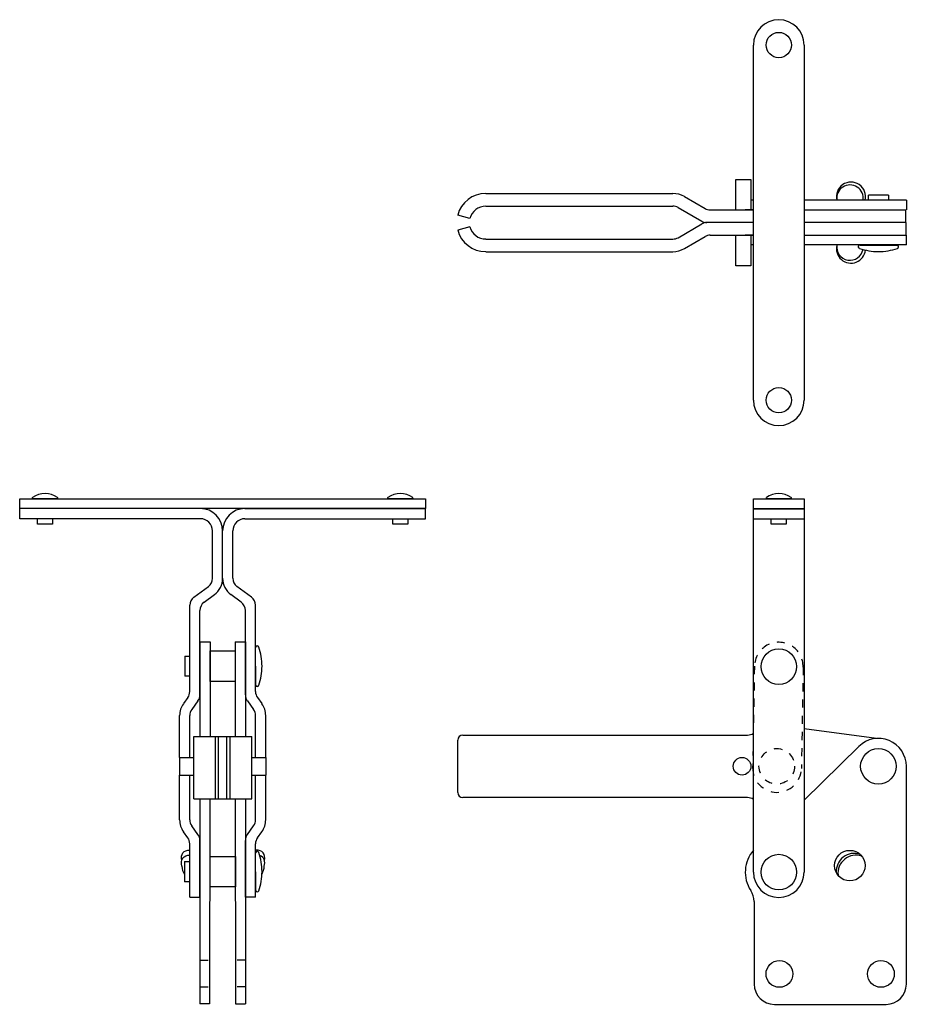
# Model space of a CAD drawing. Extents: x 0.3 to 11.3, y -1.2 to 10.9.
import ezdxf

# ---------------------------------------------------------------- set-up
doc = ezdxf.new("R2010")
doc.units = 0
doc.header["$LTSCALE"] = 0.25
doc.header["$MEASUREMENT"] = 0
doc.linetypes.add('HIDDEN', pattern=[0.375, 0.25, -0.125])
doc.layers.get('0').update_dxf_attribs({"linetype": 'CONTINUOUS'})
for name, color, linetype in [('BASE', 5, 'CONTINUOUS'), ('DIM', 7, 'CONTINUOUS'), ('HANDLE', 6, 'CONTINUOUS'), ('LINK', 1, 'CONTINUOUS'), ('RIVETS', 7, 'CONTINUOUS'), ('SPACER', 140, 'CONTINUOUS'), ('TBAR', 3, 'CONTINUOUS')]:
    doc.layers.add(name, color=color, linetype=linetype)

msp = doc.modelspace()

# ---------------------------------------------------------------- linework, layer by layer
at = {"color": 7}
for p, q in [((10.794, 8.668), (10.794, 8.731)), ((11.042, 8.731), (10.794, 8.731)), ((11.042, 8.731), (11.042, 8.668)), ((10.918, 8.116), (10.684, 8.116)), ((10.692, 8.116), (11.151, 8.116)), ((0.801, 4.989), (0.506, 4.989)), ((5.176, 4.989), (4.881, 4.989)), ((9.839, 4.99), (9.543, 4.99)), ((3.246, 2.928), (3.246, 3.162)), ((2.377, 3.052), (2.436, 3.052)), ((2.377, 3.052), (2.377, 2.804)), ((3.246, 2.928), (3.246, 2.695)), ((2.436, 2.804), (2.377, 2.804)), ((2.311, 1.804), (2.484, 1.804)), ((2.311, 1.804), (2.311, 1.586)), ((3.201, 1.804), (3.371, 1.804)), ((3.371, 1.804), (3.371, 1.586)), ((2.311, 1.586), (2.484, 1.586)), ((3.201, 1.586), (3.371, 1.586)), ((3.246, 0.397), (3.246, 0.631)), ((2.372, 0.521), (2.372, 0.273)), ((2.372, 0.521), (2.436, 0.521)), ((3.246, 0.397), (3.246, 0.164)), ((2.436, 0.273), (2.372, 0.273))]:
    msp.add_line(p, q, dxfattribs=at)
for points in [[(0.746, 4.677), (0.562, 4.677), (0.562, 4.739)], [(0.746, 4.739), (0.746, 4.677)], [(5.121, 4.677), (4.937, 4.677), (4.937, 4.739)], [(5.121, 4.739), (5.121, 4.677)], [(9.783, 4.677), (9.599, 4.677), (9.599, 4.74)], [(9.783, 4.74), (9.783, 4.677)]]:
    msp.add_lwpolyline(points, dxfattribs=at)
msp.add_circle((9.238, 1.695), 0.109, dxfattribs=at)
for centre, radius, start, end in [((10.688, 8.096), 0.0209, 78.7959, 256.1911), ((10.918, 8.756), 0.72, 250.9853, 270), ((10.918, 8.756), 0.72, 270, 289.0147), ((11.147, 8.096), 0.0209, 283.8089, 101.2041), ((0.506, 4.999), 0.01, 123.8819, 270), ((0.654, 4.779), 0.275, 56.1181, 123.8819), ((0.801, 4.999), 0.01, 270, 56.1181), ((4.881, 4.999), 0.01, 123.8819, 270), ((5.029, 4.779), 0.275, 56.1181, 123.8819), ((5.176, 4.999), 0.01, 270, 56.1181), ((9.543, 5), 0.01, 123.8819, 270), ((9.691, 4.78), 0.275, 56.1181, 123.8819), ((9.839, 5), 0.01, 270, 56.1181), ((3.267, 3.158), 0.0209, 13.8089, 168.7959), ((2.606, 2.928), 0.72, 0, 19.0147), ((2.606, 2.928), 0.72, 340.9853, 0), ((3.267, 2.699), 0.0209, 191.2041, 346.1911), ((3.267, 0.627), 0.0209, 13.8089, 168.7959), ((2.606, 0.397), 0.72, 0, 19.0147), ((2.606, 0.397), 0.72, 340.9853, 0), ((3.267, 0.168), 0.0209, 191.2041, 346.1911)]:
    msp.add_arc(centre, radius, start, end, dxfattribs=at)
at = {"layer": 'BASE', "color": 7}
for p, q in [((9.378, 8.668), (9.347, 8.668)), ((11.262, 8.668), (10.003, 8.668)), ((11.262, 8.668), (11.262, 8.549)), ((9.378, 8.549), (9.278, 8.549)), ((9.378, 8.237), (9.278, 8.237)), ((11.262, 8.117), (11.262, 8.237)), ((9.378, 8.117), (9.347, 8.117)), ((11.262, 8.117), (10.003, 8.117)), ((10.677, 1.94), (10.003, 1.278)), ((11.262, -0.987), (11.262, 1.695)), ((2.561, 1.293), (2.561, -1.232)), ((2.685, 1.293), (2.681, -1.232)), ((2.997, 1.293), (3.001, -1.232)), ((3.121, 1.293), (3.121, -1.232)), ((3.255, 0.661), (3.246, 0.661)), ((9.387, 0.029), (9.387, -0.987)), ((2.681, -1.232), (2.561, -1.232)), ((3.001, -1.232), (3.121, -1.232)), ((9.637, -1.237), (11.012, -1.237))]:
    msp.add_line(p, q, dxfattribs=at)
at = {"layer": 'BASE', "color": 7, "linetype": 'HIDDEN'}
for p, q in [((2.561, -0.692), (2.681, -0.692)), ((3.121, -0.692), (3.001, -0.692)), ((2.561, -1.022), (2.681, -1.022)), ((3.121, -1.022), (3.001, -1.022))]:
    msp.add_line(p, q, dxfattribs=at)
at = {"layer": 'BASE', "color": 7}
for centre, radius in [((10.566, 0.472), 0.188), ((9.699, -0.862), 0.165), ((10.949, -0.862), 0.165)]:
    msp.add_circle(centre, radius, dxfattribs=at)
for centre, radius, start, end in [((10.58, 8.713), 0.179, 345.584, 194.416), ((10.568, 8.692), 0.164, 351.6712, 188.3288), ((10.58, 8.072), 0.179, 165.584, 354.4392), ((10.568, 8.093), 0.164, 171.6712, 349.0784), ((10.918, 1.695), 0.344, 0, 134.4861), ((9.691, 0.392), 0.413, 139.1705, 213.2827), ((10.62, 0.402), 0.221, 71.1041, 184.3516), ((10.641, 0.379), 0.221, 70.7908, 186.6551), ((2.521, 0.468), 0.183, 181.0099, 215.3566), ((3.17, 0.468), 0.183, 328.5228, 358.9901), ((9.137, 0.029), 0.25, 0, 33.2827), ((9.637, -0.987), 0.25, 180, 270), ((11.012, -0.987), 0.25, 270, 0)]:
    msp.add_arc(centre, radius, start, end, dxfattribs=at)
at = {"layer": 'BASE', "color": 7, "extrusion": (0, 0, -1)}
for centre, start_param in [((2.452, 0.539), -0.977121), ((2.452, 0.477), -1.048252)]:
    msp.add_ellipse(centre, major_axis=(-0.0905, 0.0996), ratio=0.789336, start_param=start_param, end_param=0.724472, dxfattribs=at)
at = {"layer": 'BASE', "color": 7}
for centre, start_param, end_param in [((3.239, 0.539), -0.977121, 0.724472), ((3.239, 0.477), -1.048252, 0.339195)]:
    msp.add_ellipse(centre, major_axis=(0.0905, 0.0996), ratio=0.789336, start_param=start_param, end_param=end_param, dxfattribs=at)
at = {"layer": 'DIM', "color": 7}
for p, q in [((9.16, 8.923), (9.347, 8.923)), ((9.16, 8.548), (9.16, 8.923)), ((9.347, 8.923), (9.347, 8.548)), ((9.16, 7.861), (9.16, 8.236)), ((9.347, 8.236), (9.347, 7.861)), ((9.347, 7.861), (9.16, 7.861))]:
    msp.add_line(p, q, dxfattribs=at)
at = {"layer": 'HANDLE', "color": 7}
for p, q in [((9.378, 6.205), (9.378, 10.58)), ((10.003, 10.58), (10.003, 6.205)), ((0.341, 4.87), (0.341, 4.989)), ((0.341, 4.989), (5.341, 4.989)), ((5.341, 4.989), (5.341, 4.87)), ((9.378, 0.392), (9.378, 4.99)), ((9.378, 4.99), (10.003, 4.99)), ((10.003, 4.99), (10.003, 0.392)), ((2.566, 4.87), (0.341, 4.87)), ((0.341, 4.745), (0.341, 4.87)), ((5.341, 4.87), (0.341, 4.87)), ((3.116, 4.87), (5.341, 4.87)), ((5.341, 4.745), (5.341, 4.87)), ((9.378, 4.865), (10.003, 4.865)), ((10.003, 4.865), (9.378, 4.865)), ((2.566, 4.745), (0.341, 4.745)), ((3.116, 4.745), (5.341, 4.745)), ((10.003, 4.74), (9.378, 4.74)), ((2.716, 4.011), (2.716, 4.595)), ((2.841, 4.011), (2.841, 4.595)), ((2.841, 4.011), (2.841, 4.595)), ((2.966, 4.011), (2.966, 4.595)), ((2.487, 3.78), (2.665, 3.91)), ((3.195, 3.78), (3.017, 3.91)), ((2.612, 3.716), (2.739, 3.81)), ((3.07, 3.716), (2.943, 3.81)), ((2.436, 2.615), (2.436, 3.679)), ((3.246, 2.615), (3.246, 3.679)), ((2.561, 2.574), (2.561, 3.616)), ((3.121, 2.574), (3.121, 3.616)), ((2.412, 2.541), (2.359, 2.467)), ((2.412, 2.541), (2.359, 2.467)), ((2.537, 2.501), (2.46, 2.394)), ((3.145, 2.501), (3.222, 2.394)), ((3.27, 2.541), (3.324, 2.467)), ((3.27, 2.541), (3.324, 2.467)), ((2.311, 1.804), (2.311, 2.32)), ((2.436, 1.804), (2.436, 2.32)), ((3.246, 1.804), (3.246, 2.32)), ((3.371, 1.804), (3.371, 2.32)), ((2.311, 1.036), (2.311, 1.586)), ((2.436, 1.036), (2.436, 1.586)), ((3.246, 1.036), (3.246, 1.586)), ((3.371, 1.036), (3.371, 1.586)), ((2.412, 0.815), (2.359, 0.89)), ((2.412, 0.815), (2.359, 0.89)), ((2.537, 0.856), (2.46, 0.963)), ((3.145, 0.856), (3.222, 0.963)), ((3.27, 0.815), (3.324, 0.89)), ((3.27, 0.815), (3.324, 0.89)), ((2.436, 0.085), (2.436, 0.742)), ((2.561, 0.085), (2.561, 0.782)), ((3.121, 0.085), (3.121, 0.782)), ((3.246, 0.085), (3.246, 0.742)), ((2.436, 0.085), (2.561, 0.085)), ((3.246, 0.085), (3.121, 0.085))]:
    msp.add_line(p, q, dxfattribs=at)
for centre, radius, start, end in [((9.691, 10.58), 0.312, 0, 180), ((9.691, 6.205), 0.312, 180, 0), ((2.566, 4.595), 0.275, 0, 90), ((3.116, 4.595), 0.275, 90, 180), ((2.566, 4.595), 0.15, 0, 90), ((3.116, 4.595), 0.15, 90, 180), ((2.591, 4.011), 0.125, 306.2861, 0), ((2.591, 4.011), 0.25, 306.2861, 0), ((3.091, 4.011), 0.25, 180, 233.7139), ((3.091, 4.011), 0.125, 180, 233.7139), ((2.561, 3.679), 0.125, 126.2861, 180), ((3.121, 3.679), 0.125, 0, 53.7139), ((2.686, 3.616), 0.125, 126.2861, 180), ((2.996, 3.616), 0.125, 0, 53.7139), ((2.311, 2.615), 0.125, 324.1108, 0), ((2.436, 2.574), 0.125, 324.1108, 0), ((3.246, 2.574), 0.125, 180, 215.8892), ((3.371, 2.615), 0.125, 180, 215.8892), ((2.561, 2.32), 0.25, 144.1108, 180), ((3.121, 2.32), 0.25, 0, 35.8892), ((2.561, 2.32), 0.125, 144.1108, 180), ((3.121, 2.32), 0.125, 0, 35.8892), ((2.561, 1.036), 0.25, 180, 215.8892), ((2.561, 1.036), 0.125, 180, 215.8892), ((3.121, 1.036), 0.125, 324.1108, 0), ((3.121, 1.036), 0.25, 324.1108, 0), ((2.436, 0.782), 0.125, 0, 35.8892), ((3.246, 0.782), 0.125, 144.1108, 180), ((2.311, 0.742), 0.125, 0, 35.8892), ((3.371, 0.742), 0.125, 144.1108, 180), ((9.691, 0.392), 0.312, 180, 0)]:
    msp.add_arc(centre, radius, start, end, dxfattribs=at)
at = {"layer": 'LINK', "color": 7}
for p, q in [((2.561, 3.228), (2.561, 2.063)), ((2.561, 3.228), (2.686, 3.228)), ((2.686, 3.228), (2.686, 2.07)), ((2.996, 3.228), (2.996, 2.063)), ((2.996, 3.228), (3.121, 3.228)), ((3.121, 3.228), (3.121, 2.063))]:
    msp.add_line(p, q, dxfattribs=at)
at = {"layer": 'LINK', "color": 7, "linetype": 'HIDDEN'}
for p, q in [((9.391, 2.929), (9.369, 1.679)), ((9.991, 2.918), (9.969, 1.668))]:
    msp.add_line(p, q, dxfattribs=at)
for centre, start, end in [((9.691, 2.923), 359, 179), ((9.669, 1.674), 179, 359)]:
    msp.add_arc(centre, 0.3, start, end, dxfattribs=at)
at = {"layer": 'RIVETS', "color": 7}
for centre, radius in [((9.691, 10.58), 0.156), ((9.691, 6.205), 0.156), ((9.691, 2.923), 0.219), ((10.918, 1.695), 0.219), ((9.691, 0.392), 0.219)]:
    msp.add_circle(centre, radius, dxfattribs=at)
at = {"layer": 'RIVETS', "color": 7, "linetype": 'HIDDEN'}
msp.add_circle((9.666, 1.695), 0.219, dxfattribs=at)
at = {"layer": 'SPACER', "color": 7}
for points in [[(2.686, 2.741), (2.686, 3.116), (2.996, 3.116), (2.996, 2.741)], [(2.689, 0.21), (2.689, 0.585), (3.001, 0.585), (3.001, 0.21)]]:
    msp.add_lwpolyline(points, close=True, dxfattribs=at)
at = {"layer": 'TBAR', "color": 7}
for p, q in [((6.082, 8.751), (8.387, 8.751)), ((8.528, 8.713), (8.784, 8.565)), ((6.082, 8.595), (8.387, 8.595)), ((8.45, 8.578), (8.742, 8.409)), ((8.846, 8.549), (9.378, 8.549)), ((10.003, 8.549), (11.255, 8.549)), ((11.255, 8.393), (11.255, 8.549)), ((5.886, 8.444), (5.736, 8.484)), ((8.45, 8.207), (8.742, 8.376)), ((9.378, 8.393), (8.804, 8.393)), ((9.378, 8.393), (8.804, 8.393)), ((9.378, 8.393), (8.843, 8.393)), ((9.378, 8.393), (8.843, 8.393)), ((11.255, 8.393), (10.003, 8.393)), ((11.255, 8.393), (10.003, 8.393)), ((11.255, 8.393), (11.255, 8.237)), ((5.886, 8.341), (5.736, 8.301)), ((6.082, 8.19), (8.387, 8.19)), ((8.528, 8.072), (8.784, 8.22)), ((8.846, 8.237), (9.378, 8.237)), ((10.003, 8.237), (11.255, 8.237)), ((6.082, 8.034), (8.387, 8.034)), ((2.484, 2.063), (3.201, 2.063)), ((2.484, 1.293), (2.484, 2.063)), ((2.751, 1.293), (2.751, 2.063)), ((2.791, 1.293), (2.791, 2.063)), ((2.894, 1.293), (2.894, 2.063)), ((2.934, 1.293), (2.934, 2.063)), ((3.201, 1.293), (3.201, 2.063)), ((5.8, 2.08), (9.306, 2.08)), ((10.896, 2.038), (10.005, 2.155)), ((5.737, 1.372), (5.737, 2.017)), ((2.484, 1.293), (3.201, 1.293)), ((9.306, 1.31), (5.8, 1.31))]:
    msp.add_line(p, q, dxfattribs=at)
for centre, radius, start, end in [((6.082, 8.393), 0.358, 90, 165.2454), ((8.387, 8.47), 0.281, 59.9476, 90), ((6.082, 8.393), 0.202, 90, 165.2454), ((8.387, 8.47), 0.125, 59.9476, 90), ((8.846, 8.674), 0.125, 239.9476, 270), ((8.804, 8.518), 0.125, 239.9476, 270), ((8.804, 8.268), 0.125, 90, 120.0524), ((6.082, 8.393), 0.358, 194.7546, 270), ((6.082, 8.393), 0.202, 194.7546, 270), ((8.387, 8.315), 0.125, 270, 300.0524), ((8.846, 8.112), 0.125, 90, 120.0524), ((8.387, 8.315), 0.281, 270, 300.0524), ((5.8, 2.017), 0.0625, 90, 180), ((9.306, 2.205), 0.125, 270, 305.3136), ((9.667, 1.695), 0.5, 125.0996, 125.3136), ((5.8, 1.372), 0.0625, 180, 270), ((9.306, 1.185), 0.125, 54.6864, 90), ((9.667, 1.695), 0.5, 234.6864, 234.9004)]:
    msp.add_arc(centre, radius, start, end, dxfattribs=at)

doc.saveas('drawing.dxf')
